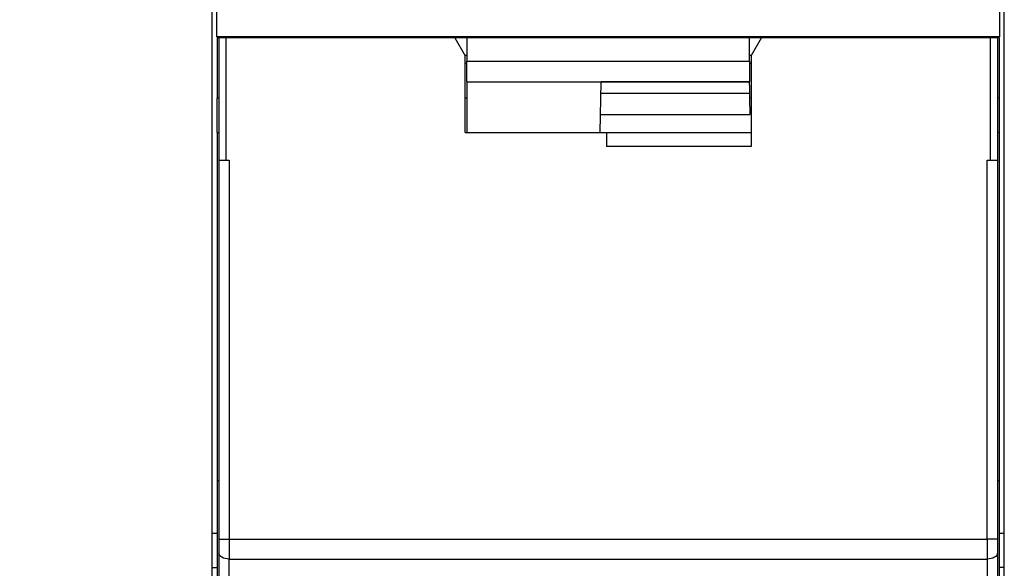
# Model space of a CAD drawing. Header units: millimetres. Extents: x 3 to 274, y 6 to 213.
# Tile 6 of 30: x 55 to 74, y 70 to 81. Entities that reach past the tile are written whole.
import ezdxf

# ---------------------------------------------------------------- set-up
doc = ezdxf.new("R2010")
doc.units = ezdxf.units.MM
doc.layers.add('DIMENSIONS', color=140, linetype='Continuous', lineweight=25)
doc.styles.add('SLDTEXTSTYLE0', font='TXT', dxfattribs={"width": 0.7})
doc.dimstyles.new('SLDDIMSTYLE1', dxfattribs={"dimtxt": 2.158008, "dimasz": 3.302, "dimexe": 0, "dimexo": 0.0625, "dimgap": 0.539502, "dimtad": 0, "dimtih": 1, "dimtoh": 1, "dimlfac": 1.5, "dimrnd": 1e-09, "dimzin": 12, "dimdsep": 46, "dimtxsty": 'SLDTEXTSTYLE0', "dimsah": 1, "dimcen": 0.09, "dimadec": 0, "dimazin": 3, "dimtfac": 1, "dimtofl": 0, "dimtmove": 0, "dimatfit": 3, "dimfxl": 1, "dimfrac": 2, "dimtolj": 1, "dimtzin": 12, "dimarcsym": 0})

# ---------------------------------------------------------------- blocks, each defined once
blk = doc.blocks.new('_D_1')
at = {"layer": 'DIMENSIONS', "transparency": 16777216}
for p, q in [((57.407, 125.996), (46.718, 125.996)), ((49.893, 125.996), (49.893, 103.089)), ((46.686, 99.176), (45.962, 99.176)), ((45.962, 99.176), (45.962, 95.746)), ((53.099, 99.176), (53.824, 99.176)), ((53.824, 99.176), (53.824, 95.746)), ((45.962, 95.746), (46.686, 95.746)), ((53.824, 95.746), (53.099, 95.746)), ((49.893, 65.295), (49.893, 95.263)), ((57.407, 65.295), (46.718, 65.295))]:
    blk.add_line(p, q, dxfattribs=at)
for points in [[(49.893, 125.996), (49.385, 122.694), (50.401, 122.694)], [(49.893, 65.295), (50.401, 68.597), (49.385, 68.597)]]:
    blk.add_solid(points, dxfattribs=at)
at = {"layer": 'DIMENSIONS', "transparency": 16777216, "char_height": 2.1167, "attachment_point": 1, "style": 'SLDTEXTSTYLE0'}
for s, insert in [('91.1', (46.686, 102.388)), ('3.58', (46.686, 98.475))]:
    blk.add_mtext(s, dxfattribs=dict(at, insert=insert))
blk = doc.blocks.new('_D_2')
at = {"layer": 'DIMENSIONS', "transparency": 16777216}
for p, q in [((57.407, 132.729), (36.494, 132.729)), ((39.669, 132.729), (39.669, 103.089)), ((36.462, 99.176), (35.738, 99.176)), ((35.738, 99.176), (35.738, 95.746)), ((42.875, 99.176), (43.6, 99.176)), ((43.6, 99.176), (43.6, 95.746)), ((35.738, 95.746), (36.462, 95.746)), ((43.6, 95.746), (42.875, 95.746)), ((39.669, 58.562), (39.669, 95.263)), ((57.407, 58.562), (36.494, 58.562))]:
    blk.add_line(p, q, dxfattribs=at)
for points in [[(39.669, 132.729), (39.161, 129.427), (40.177, 129.427)], [(39.669, 58.562), (40.177, 61.864), (39.161, 61.864)]]:
    blk.add_solid(points, dxfattribs=at)
at = {"layer": 'DIMENSIONS', "transparency": 16777216, "char_height": 2.1167, "attachment_point": 1, "style": 'SLDTEXTSTYLE0'}
for s, insert in [('111.3', (35.565, 102.388)), ('4.38', (36.462, 98.475))]:
    blk.add_mtext(s, dxfattribs=dict(at, insert=insert))

msp = doc.modelspace()

# ---------------------------------------------------------------- linework, layer by layer
for p, q in [((58.4371, 80.4455), (58.4371, 110.8455)), ((73.5838, 110.8455), (73.5838, 80.4455)), ((73.6771, 70.8455), (73.6771, 83.4047)), ((58.3438, 70.8455), (58.3438, 82.0121)), ((73.5838, 80.4455), (58.4371, 80.4455)), ((58.4438, 80.4455), (58.4438, 80.4285)), ((58.4438, 80.4285), (58.4438, 79.2593)), ((58.4771, 80.4285), (58.4438, 80.4285)), ((58.4771, 80.4285), (58.4771, 78.0618)), ((58.6105, 80.4285), (58.4771, 80.4285)), ((58.6105, 80.4285), (58.6105, 78.0618)), ((63.0438, 80.4285), (58.6105, 80.4285)), ((63.0438, 80.4285), (63.2438, 80.0821)), ((63.2771, 80.4285), (63.0438, 80.4285)), ((63.2771, 80.4285), (63.2771, 79.9777)), ((68.7438, 80.4285), (63.2771, 80.4285)), ((68.7438, 79.9777), (68.7438, 80.4285)), ((68.9771, 80.4285), (68.7438, 80.4285)), ((68.7771, 80.0821), (68.9771, 80.4285)), ((73.4105, 80.4285), (68.9771, 80.4285)), ((73.4105, 78.0618), (73.4105, 80.4285)), ((73.5438, 80.4285), (73.4105, 80.4285)), ((73.5438, 80.4285), (73.5438, 78.0618)), ((73.5771, 80.4285), (73.5438, 80.4285)), ((73.5771, 80.4285), (73.5771, 80.4455)), ((73.5771, 80.4285), (73.5771, 79.2593)), ((63.2771, 80.085), (63.2421, 80.085)), ((63.2438, 78.5952), (63.2438, 80.0821)), ((68.7788, 80.085), (68.7438, 80.085)), ((68.7771, 80.0821), (68.7771, 78.3272)), ((63.2438, 79.9367), (63.2771, 79.9367)), ((63.2771, 79.9777), (68.7438, 79.9777)), ((63.2771, 79.5778), (63.2771, 79.9777)), ((68.7438, 79.9777), (68.7438, 79.5778)), ((68.7438, 79.9367), (68.7771, 79.9367)), ((63.2771, 79.5778), (68.7438, 79.5778)), ((63.2771, 79.5778), (63.2771, 78.5952)), ((65.8584, 78.5952), (65.8755, 79.5777)), ((68.7438, 79.5777), (65.8755, 79.5777)), ((68.7438, 79.5118), (68.7438, 79.5777)), ((68.7439, 79.5118), (68.7483, 79.2593)), ((65.8716, 79.356), (68.7466, 79.356)), ((58.4771, 79.2593), (58.4438, 79.2593)), ((58.4438, 78.5952), (58.4438, 79.2593)), ((63.2771, 79.2593), (63.2438, 79.2593)), ((68.7771, 79.2593), (68.7483, 79.2593)), ((68.7483, 79.2593), (68.7539, 78.9416)), ((73.5771, 79.2593), (73.5438, 79.2593)), ((73.5771, 79.2593), (73.5771, 78.5952)), ((65.8644, 78.9416), (68.7539, 78.9416)), ((58.4438, 78.5952), (58.4771, 78.5952)), ((58.4438, 78.5952), (58.4438, 71.8618)), ((63.2438, 78.5952), (65.9771, 78.5952)), ((65.9771, 78.5952), (65.9771, 78.3272)), ((65.9771, 78.5952), (68.7771, 78.5952)), ((73.5438, 78.5952), (73.5771, 78.5952)), ((73.5771, 78.5952), (73.5771, 71.8618)), ((68.7771, 78.3272), (65.9771, 78.3272)), ((58.4771, 78.0618), (58.4771, 70.7254)), ((58.4771, 78.0618), (58.6105, 78.0618)), ((58.6105, 78.0618), (58.6771, 78.0618)), ((58.6771, 78.0618), (58.6771, 70.7254)), ((73.3438, 78.0618), (73.4105, 78.0618)), ((73.3438, 70.7254), (73.3438, 78.0618)), ((73.4105, 78.0618), (73.5438, 78.0618)), ((73.5438, 78.0618), (73.5438, 70.7254)), ((58.4438, 71.8618), (58.4771, 71.8618)), ((58.4438, 71.8618), (58.4438, 65.8618)), ((73.5438, 71.8618), (73.5771, 71.8618)), ((73.5771, 71.8618), (73.5771, 65.8618)), ((58.3438, 70.8455), (58.4438, 70.8455)), ((58.3438, 70.1788), (58.3438, 70.8455)), ((58.4771, 70.7254), (58.6771, 70.7254)), ((58.6771, 70.7254), (58.6771, 70.343)), ((58.6771, 70.7254), (73.3438, 70.7254)), ((73.3438, 70.7254), (73.3438, 70.343)), ((73.5438, 70.7254), (73.3438, 70.7254)), ((73.5771, 70.8455), (73.6771, 70.8455)), ((73.6771, 70.1788), (73.6771, 70.8455)), ((58.4771, 70.4577), (58.4771, 65.9784)), ((58.6771, 70.343), (73.3438, 70.343)), ((58.6771, 65.8637), (58.6771, 70.343)), ((73.3438, 70.343), (73.3438, 65.8637)), ((73.5438, 70.4577), (73.5438, 65.9784)), ((58.3438, 70.1788), (58.4438, 70.1788)), ((58.3438, 69.9121), (58.3438, 70.1788)), ((73.6771, 70.1788), (73.5771, 70.1788)), ((73.6771, 69.9121), (73.6771, 70.1788))]:
    msp.add_line(p, q)
at = {"flags": 128}
for points in [[(58.6771, 70.343), (58.6381, 70.3452), (58.6006, 70.3517), (58.566, 70.3623), (58.5357, 70.3766), (58.5108, 70.394), (58.4924, 70.4138), (58.481, 70.4353), (58.4771, 70.4577)], [(73.5438, 70.4577), (73.54, 70.4353), (73.5286, 70.4138), (73.5101, 70.394), (73.4852, 70.3766), (73.4549, 70.3623), (73.4203, 70.3517), (73.3828, 70.3452), (73.3438, 70.343)]]:
    msp.add_lwpolyline(points, dxfattribs=at)
msp.add_open_spline([(58.4771, 70.7254), (58.4771, 70.6296), (58.4771, 70.5361), (58.4771, 70.4577)], degree=3)
msp.add_open_spline([(73.5438, 70.7254), (73.5438, 70.7061), (73.5438, 70.6679), (73.5438, 70.6118), (73.5438, 70.5579), (73.5438, 70.5059), (73.5438, 70.4739), (73.5438, 70.4577)], degree=3, knots=[0, 0, 0, 0, 0.2030766, 0.4015455, 0.5984545, 0.7969234, 1, 1, 1, 1])

# ---------------------------------------------------------------- dimensions: what is measured, and where the dimension line sits
at = {"layer": 'DIMENSIONS'}
for base, p1, p2, picture, middle in [((39.6687, 132.7291), (58.6771, 58.5618), (58.6771, 132.7291), '_D_2', (39.6687, 99.1759)), ((49.8927, 65.2952), (58.6771, 125.9958), (58.6771, 65.2952), '_D_1', (49.8927, 99.1759))]:
    dim = msp.add_linear_dim(base=base, p1=p1, p2=p2, angle=90, dimstyle='SLDDIMSTYLE1', dxfattribs=at)
    dim.commit()
    dim.dimension.update_dxf_attribs({"geometry": picture, "text_midpoint": middle, "dimtype": 160})

doc.saveas('drawing.dxf')
